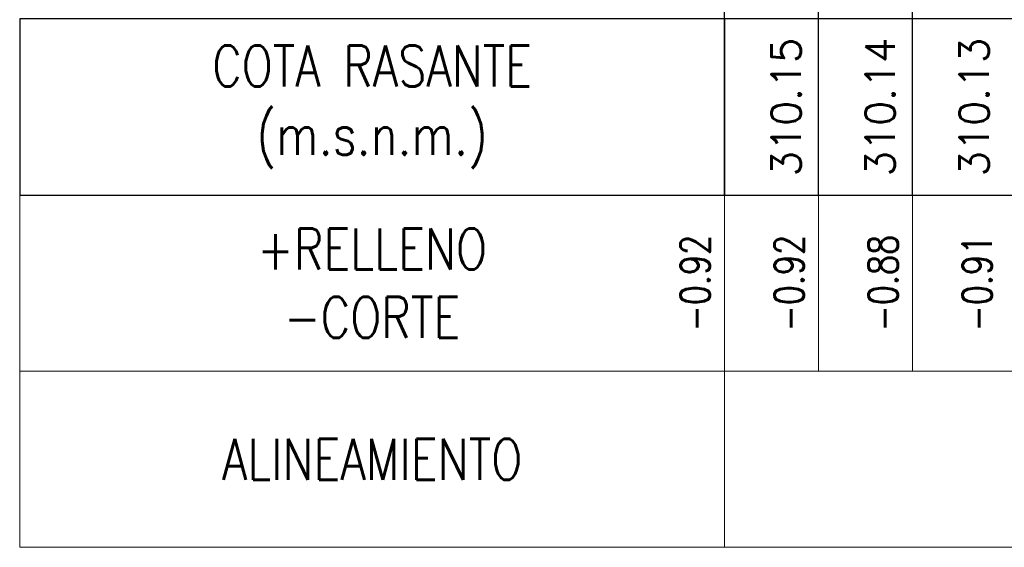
# Model space of a CAD drawing. Header units: metres. Extents: x 719936 to 720643, y 9143565 to 9144018.
# Tile 20 of 56: x 720487.74 to 720498.22, y 9143940.31 to 9143945.92. Entities that reach past the tile are written whole.
import ezdxf

# ---------------------------------------------------------------- set-up
doc = ezdxf.new("R2010")
doc.units = ezdxf.units.M
doc.layers.add('-Borde de perfiles y secciones', color=7, linetype='Continuous', lineweight=9)
for name, color, linetype in [('AecObjExplode_PLANTA RAPIDA_Vport_1ECE', 7, 'Continuous'), ('AecObjExplode_PLANTA RAPIDA_Vport_220C', 7, 'Continuous'), ('AIR.A3_NOTAS', 7, 'Continuous'), ('AIR.A3_SUB-TITULOS', 4, 'Continuous'), ('AIR_NOTAS A-3', 7, 'Continuous'), ('C-ROAD-PROF-TEXT', 7, 'Continuous'), ('C-ROAD-PROF-VIEW', 7, 'Continuous')]:
    doc.layers.add(name, color=color, linetype=linetype)
doc.styles.add('AIR-Simplex.(0.80)', font='simplex.shx', dxfattribs={"width": 0.8})
doc.styles.get("Standard").update_dxf_attribs({"font": 'simplex.shx'})

# ---------------------------------------------------------------- blocks, each defined once
blk = doc.blocks.new('AecObjExplode_PLANTA RAPIDA_Vport_1ECE')
at = {"layer": '-Borde de perfiles y secciones', "color": 7, "linetype": 'Continuous', "lineweight": 5}
for p, q in [((720495.244, 9143940.308), (720495.244, 9143944.058)), ((720496.244, 9143942.183), (720496.244, 9143944.058)), ((720497.244, 9143942.183), (720497.244, 9143944.058))]:
    blk.add_line(p, q, dxfattribs=at)
for points in [[(720495.244, 9143942.183), (720495.244, 9143944.058), (720487.744, 9143944.058), (720487.744, 9143942.183)], [(720495.244, 9143942.183), (720545.244, 9143942.183), (720545.244, 9143944.058), (720495.244, 9143944.058)], [(720495.244, 9143940.308), (720495.244, 9143942.183), (720487.744, 9143942.183), (720487.744, 9143940.308)], [(720495.244, 9143940.308), (720545.244, 9143940.308), (720545.244, 9143942.183), (720495.244, 9143942.183)]]:
    blk.add_3dface(points, dxfattribs=at)
at = {"layer": 'C-ROAD-PROF-VIEW', "color": 7, "linetype": 'Continuous', "lineweight": -3}
for p, q in [((720495.244, 9143944.058), (720495.244, 9143949.683)), ((720496.244, 9143944.058), (720496.244, 9143949.683)), ((720497.244, 9143944.058), (720497.244, 9143949.683))]:
    blk.add_line(p, q, dxfattribs=at)
for points in [[(720495.244, 9143944.058), (720495.244, 9143945.933), (720487.744, 9143945.933), (720487.744, 9143944.058)], [(720495.244, 9143944.058), (720545.244, 9143944.058), (720545.244, 9143945.933), (720495.244, 9143945.933)]]:
    blk.add_3dface(points, dxfattribs=at)
at = {"layer": 'AIR.A3_NOTAS', "color": 7, "linetype": 'Continuous', "lineweight": -3, "char_height": 0.3125, "attachment_point": 5, "rotation": 90, "style": 'AIR-Simplex.(0.80)'}
for s, insert in [('{\\C256;-0.92}', (720494.931, 9143943.12)), ('{\\C256;-0.92}', (720495.931, 9143943.12)), ('{\\C256;-0.88}', (720496.931, 9143943.12)), ('{\\C256;-0.91}', (720497.931, 9143943.12))]:
    blk.add_mtext(s, dxfattribs=dict(at, insert=insert))
at = {"layer": 'AIR.A3_SUB-TITULOS', "color": 4, "linetype": 'Continuous', "lineweight": -3, "char_height": 0.4375, "attachment_point": 5, "style": 'AIR-Simplex.(0.80)'}
for s, insert in [('{\\C256;+RELLENO\\P-CORTE}', (720491.494, 9143943.12)), ('ALINEAMIENTO', (720491.494, 9143941.245))]:
    blk.add_mtext(s, dxfattribs=dict(at, insert=insert))
at = {"layer": 'AIR_NOTAS A-3', "color": 4, "linetype": 'Continuous', "lineweight": -3, "insert": (720491.494, 9143944.995), "char_height": 0.4375, "attachment_point": 5, "style": 'AIR-Simplex.(0.80)'}
blk.add_mtext('COTA RASANTE\\P(m.s.n.m.)', dxfattribs=at)
at = {"layer": 'C-ROAD-PROF-TEXT', "color": 7, "linetype": 'Continuous', "lineweight": -3, "char_height": 0.3125, "attachment_point": 8, "rotation": 90}
for s, insert in [('310.15', (720496.056, 9143944.995)), ('310.14', (720497.056, 9143944.995)), ('310.13', (720498.056, 9143944.995))]:
    blk.add_mtext(s, dxfattribs=dict(at, insert=insert))
blk = doc.blocks.new('AecObjExplode_PLANTA RAPIDA_Vport_220C')
at = {"layer": '-Borde de perfiles y secciones', "color": 7, "linetype": 'Continuous', "lineweight": 5}
for p, q in [((720495.244, 9143940.308), (720495.244, 9143944.058)), ((720496.244, 9143942.183), (720496.244, 9143944.058)), ((720497.244, 9143942.183), (720497.244, 9143944.058))]:
    blk.add_line(p, q, dxfattribs=at)
for points in [[(720495.244, 9143942.183), (720495.244, 9143944.058), (720487.744, 9143944.058), (720487.744, 9143942.183)], [(720495.244, 9143942.183), (720545.244, 9143942.183), (720545.244, 9143944.058), (720495.244, 9143944.058)], [(720495.244, 9143940.308), (720495.244, 9143942.183), (720487.744, 9143942.183), (720487.744, 9143940.308)], [(720495.244, 9143940.308), (720545.244, 9143940.308), (720545.244, 9143942.183), (720495.244, 9143942.183)]]:
    blk.add_3dface(points, dxfattribs=at)
at = {"layer": 'C-ROAD-PROF-VIEW', "color": 7, "linetype": 'Continuous', "lineweight": -3}
for p, q in [((720495.244, 9143944.058), (720495.244, 9143949.683)), ((720496.244, 9143944.058), (720496.244, 9143949.683)), ((720497.244, 9143944.058), (720497.244, 9143949.683))]:
    blk.add_line(p, q, dxfattribs=at)
for points in [[(720495.244, 9143944.058), (720495.244, 9143945.933), (720487.744, 9143945.933), (720487.744, 9143944.058)], [(720495.244, 9143944.058), (720545.244, 9143944.058), (720545.244, 9143945.933), (720495.244, 9143945.933)]]:
    blk.add_3dface(points, dxfattribs=at)
at = {"layer": 'AIR.A3_NOTAS', "color": 7, "linetype": 'Continuous', "lineweight": -3, "char_height": 0.3125, "attachment_point": 5, "rotation": 90, "style": 'AIR-Simplex.(0.80)'}
for s, insert in [('{\\C256;-0.92}', (720494.931, 9143943.12)), ('{\\C256;-0.92}', (720495.931, 9143943.12)), ('{\\C256;-0.88}', (720496.931, 9143943.12)), ('{\\C256;-0.91}', (720497.931, 9143943.12))]:
    blk.add_mtext(s, dxfattribs=dict(at, insert=insert))
at = {"layer": 'AIR.A3_SUB-TITULOS', "color": 4, "linetype": 'Continuous', "lineweight": -3, "char_height": 0.4375, "attachment_point": 5, "style": 'AIR-Simplex.(0.80)'}
for s, insert in [('{\\C256;+RELLENO\\P-CORTE}', (720491.494, 9143943.12)), ('ALINEAMIENTO', (720491.494, 9143941.245))]:
    blk.add_mtext(s, dxfattribs=dict(at, insert=insert))
at = {"layer": 'AIR_NOTAS A-3', "color": 4, "linetype": 'Continuous', "lineweight": -3, "insert": (720491.494, 9143944.995), "char_height": 0.4375, "attachment_point": 5, "style": 'AIR-Simplex.(0.80)'}
blk.add_mtext('COTA RASANTE\\P(m.s.n.m.)', dxfattribs=at)
at = {"layer": 'C-ROAD-PROF-TEXT', "color": 7, "linetype": 'Continuous', "lineweight": -3, "char_height": 0.3125, "attachment_point": 8, "rotation": 90}
for s, insert in [('310.15', (720496.056, 9143944.995)), ('310.14', (720497.056, 9143944.995)), ('310.13', (720498.056, 9143944.995))]:
    blk.add_mtext(s, dxfattribs=dict(at, insert=insert))

msp = doc.modelspace()

# ---------------------------------------------------------------- block references
at = {"layer": 'AecObjExplode_PLANTA RAPIDA_Vport_1ECE'}
msp.add_blockref('AecObjExplode_PLANTA RAPIDA_Vport_1ECE', (0, 0), dxfattribs=at)

# ---------------------------------------------------------------- next in the draw order: block references
at = {"layer": 'AecObjExplode_PLANTA RAPIDA_Vport_220C'}
msp.add_blockref('AecObjExplode_PLANTA RAPIDA_Vport_220C', (0, 0), dxfattribs=at)

doc.saveas('drawing.dxf')
